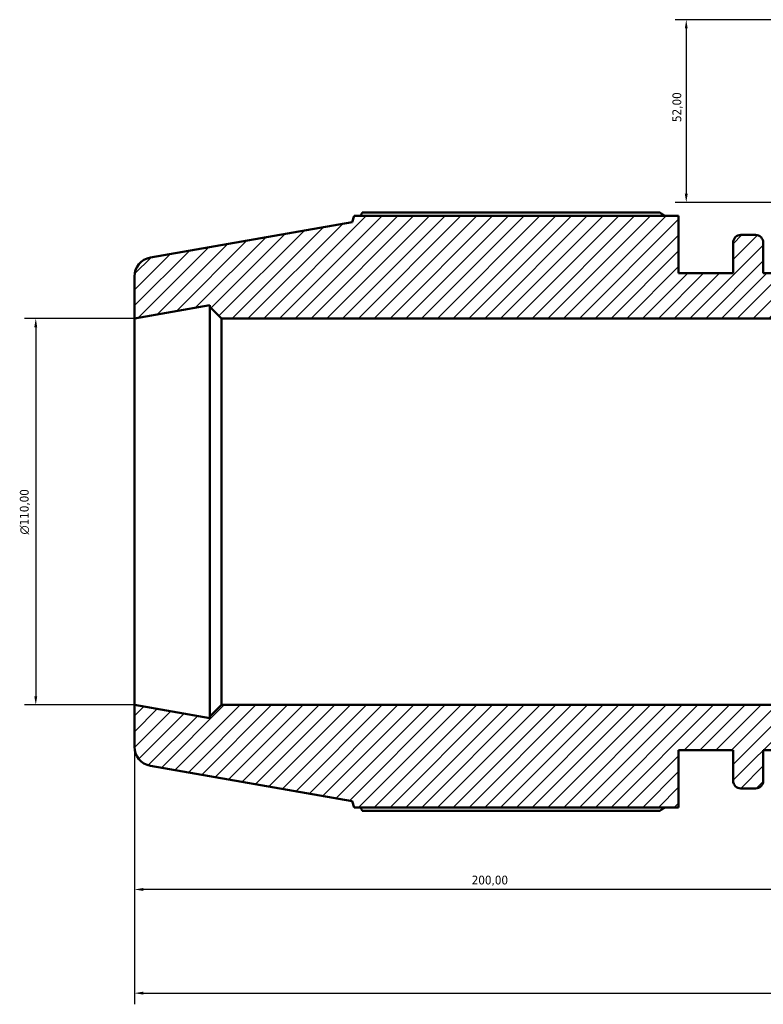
# Model space of a CAD drawing. Header units: millimetres. Extents: x -12 to 1398, y -216 to 1122.
# Tile 7 of 10: x 269 to 480, y 785 to 1065. Entities that reach past the tile are written whole.
import ezdxf

# ---------------------------------------------------------------- set-up
doc = ezdxf.new("R2010")
doc.units = ezdxf.units.MM
for name, color, linetype, lineweight in [('Dimension (ISO)', 7, 'Continuous', 25), ('Hatch (ISO)', 7, 'Continuous', 18), ('Visible (ISO)', 7, 'Continuous', 50)]:
    doc.layers.add(name, color=color, linetype=linetype, lineweight=lineweight)
doc.styles.add('Note Text (ISO)', font='tahoma.ttf')
doc.dimstyles.new('Default (ISO)', dxfattribs={"dimtxt": 2.5, "dimasz": 2.5, "dimexe": 3.175, "dimexo": 0, "dimgap": 0.762, "dimtad": 1, "dimrnd": 1e-08, "dimzin": 0, "dimtxsty": 'Note Text (ISO)', "dimcen": 0.09, "dimdle": 10, "dimclrd": 256, "dimclre": 256, "dimclrt": 232, "dimazin": 0, "dimtfac": 1.40208, "dimtmove": 0, "dimatfit": 3, "dimfxl": 1, "dimtolj": 1, "dimtzin": 0, "dimlwd": -1, "dimlwe": -1, "dimarcsym": 0})

# ---------------------------------------------------------------- blocks, each defined once
blk = doc.blocks.new('*D7')
at = {"layer": 'Defpoints', "color": 0, "transparency": 16777216}
for p in [(504.5, 1065.4), (458.5, 1013.4), (510.03, 1013.4)]:
    blk.add_point(p, dxfattribs=at)
at = {"layer": 'Dimension (ISO)', "transparency": 16777216}
for p, q in [((504.5, 1065.4), (455.32, 1065.4)), ((458.5, 1062.9), (458.5, 1015.9)), ((510.03, 1013.4), (455.32, 1013.4))]:
    blk.add_line(p, q, dxfattribs=at)
for points in [[(458.08, 1062.9), (458.91, 1062.9), (458.5, 1065.4)], [(458.08, 1015.9), (458.91, 1015.9), (458.5, 1013.4)]]:
    blk.add_solid(points, dxfattribs=at)
at = {"layer": 'Dimension (ISO)', "color": 232, "true_color": 0xca0064, "transparency": 16777216, "insert": (454.56, 1036.3), "char_height": 2.5, "attachment_point": 1, "rotation": 90, "style": 'Note Text (ISO)'}
blk.add_mtext('\\A1;52,00', dxfattribs=at)
blk = doc.blocks.new('*D11')
at = {"layer": 'Defpoints', "color": 0, "transparency": 16777216}
for p in [(501.53, 875.9), (301.53, 870.4), (301.53, 817.9)]:
    blk.add_point(p, dxfattribs=at)
at = {"layer": 'Dimension (ISO)', "transparency": 16777216}
for p, q in [((501.53, 875.9), (501.53, 814.73)), ((301.53, 870.4), (301.53, 814.73)), ((499.03, 817.9), (304.03, 817.9))]:
    blk.add_line(p, q, dxfattribs=at)
for points in [[(304.03, 818.32), (304.03, 817.49), (301.53, 817.9)], [(499.03, 818.32), (499.03, 817.49), (501.53, 817.9)]]:
    blk.add_solid(points, dxfattribs=at)
at = {"layer": 'Dimension (ISO)', "color": 232, "true_color": 0xca0064, "transparency": 16777216, "insert": (397.48, 821.84), "char_height": 2.5, "attachment_point": 1, "style": 'Note Text (ISO)'}
blk.add_mtext('\\A1;200,00', dxfattribs=at)
blk = doc.blocks.new('*D12')
at = {"layer": 'Defpoints', "color": 0, "transparency": 16777216}
for p in [(301.53, 870.4), (817.53, 870.4), (817.53, 788.4)]:
    blk.add_point(p, dxfattribs=at)
at = {"layer": 'Dimension (ISO)', "transparency": 16777216}
for p, q in [((301.53, 870.4), (301.53, 785.23)), ((817.53, 870.4), (817.53, 785.23)), ((304.03, 788.4), (815.03, 788.4))]:
    blk.add_line(p, q, dxfattribs=at)
for points in [[(304.03, 788.82), (304.03, 787.99), (301.53, 788.4)], [(815.03, 788.82), (815.03, 787.99), (817.53, 788.4)]]:
    blk.add_solid(points, dxfattribs=at)
at = {"layer": 'Dimension (ISO)', "color": 232, "true_color": 0xca0064, "transparency": 16777216, "insert": (551.99, 792.34), "char_height": 2.5, "attachment_point": 1, "style": 'Note Text (ISO)'}
blk.add_mtext('\\A1;516,00', dxfattribs=at)
blk = doc.blocks.new('*D13')
at = {"layer": 'Defpoints', "color": 0, "transparency": 16777216}
for p in [(301.53, 980.4), (273.48, 870.4), (301.53, 870.4)]:
    blk.add_point(p, dxfattribs=at)
at = {"layer": 'Dimension (ISO)', "transparency": 16777216}
for p, q in [((301.53, 980.4), (270.3, 980.4)), ((273.48, 977.9), (273.48, 872.9)), ((301.53, 870.4), (270.3, 870.4))]:
    blk.add_line(p, q, dxfattribs=at)
for points in [[(273.06, 977.9), (273.89, 977.9), (273.48, 980.4)], [(273.06, 872.9), (273.89, 872.9), (273.48, 870.4)]]:
    blk.add_solid(points, dxfattribs=at)
at = {"layer": 'Dimension (ISO)', "color": 232, "true_color": 0xca0064, "transparency": 16777216, "insert": (268.95, 918.91), "char_height": 2.5, "attachment_point": 1, "rotation": 90, "style": 'Note Text (ISO)'}
blk.add_mtext('\\A1;\\fAIGDT|b0|i0;\\H2.5000;\\ln\\fTahoma|b0|i0;\\H2.5000;110,00', dxfattribs=at)

msp = doc.modelspace()

# ---------------------------------------------------------------- hatches: boundary and pattern name
at = {"layer": 'Hatch (ISO)'}
h = msp.add_hatch(dxfattribs=at)
h.set_pattern_fill('ANSI31', color=256, scale=25.4, style=0)
h.set_pattern_definition([(45, (0, 0), (-2.245064, 2.245064), [])])
edge = h.paths.add_edge_path()
edge.add_ellipse((812.031, 858.519), major_axis=(0.955, -5.416), ratio=1, start_angle=0, end_angle=80)
edge.add_line((817.531, 858.519), (817.531, 870.404))
edge.add_line((817.531, 870.404), (796.031, 866.613))
edge.add_line((796.031, 866.613), (796.031, 867.104))
edge.add_line((796.031, 867.104), (792.731, 870.404))
edge.add_line((792.731, 870.404), (617.531, 870.404))
edge.add_line((617.531, 870.404), (617.531, 875.904))
edge.add_line((617.531, 875.904), (501.531, 875.904))
edge.add_line((501.531, 875.904), (501.531, 870.404))
edge.add_line((501.531, 870.404), (326.331, 870.404))
edge.add_line((326.331, 870.404), (323.031, 867.104))
edge.add_line((323.031, 867.104), (323.031, 866.613))
edge.add_line((323.031, 866.613), (301.531, 870.404))
edge.add_line((301.531, 870.404), (301.531, 858.519))
edge.add_ellipse((307.031, 858.519), major_axis=(-5.5, 0), ratio=1, start_angle=0, end_angle=80)
edge.add_line((306.076, 853.103), (363.451, 842.986))
edge.add_line((363.451, 842.986), (364.087, 841.239))
edge.add_line((364.087, 841.239), (456.331, 841.239))
edge.add_line((456.331, 841.239), (456.331, 857.529))
edge.add_line((456.331, 857.529), (471.811, 857.529))
edge.add_line((471.811, 857.529), (471.811, 848.869))
edge.add_ellipse((474.011, 848.869), major_axis=(-2.2, 0), ratio=1, start_angle=0, end_angle=90)
edge.add_line((474.011, 846.669), (478.211, 846.669))
edge.add_ellipse((478.211, 848.869), major_axis=(0, -2.2), ratio=1, start_angle=0, end_angle=90)
edge.add_line((480.411, 848.869), (480.411, 857.529))
edge.add_line((480.411, 857.529), (638.651, 857.529))
edge.add_line((638.651, 857.529), (638.651, 848.869))
edge.add_ellipse((640.851, 848.869), major_axis=(-2.2, 0), ratio=1, start_angle=0, end_angle=90)
edge.add_line((640.851, 846.669), (645.051, 846.669))
edge.add_ellipse((645.051, 848.869), major_axis=(0, -2.2), ratio=1, start_angle=0, end_angle=90)
edge.add_line((647.251, 848.869), (647.251, 857.529))
edge.add_line((647.251, 857.529), (662.731, 857.529))
edge.add_line((662.731, 857.529), (662.731, 841.239))
edge.add_line((662.731, 841.239), (754.975, 841.239))
edge.add_line((754.975, 841.239), (755.611, 842.986))
edge.add_line((755.611, 842.986), (812.986, 853.103))
edge = h.paths.add_edge_path()
edge.add_line((628.326, 1062.102), (625.024, 1065.404))
edge.add_line((625.024, 1065.404), (614.567, 1065.404))
edge.add_line((614.567, 1065.404), (614.567, 1013.404))
edge.add_line((614.567, 1013.404), (609.031, 1013.404))
edge.add_line((609.031, 1013.404), (609.031, 974.904))
edge.add_line((609.031, 974.904), (617.531, 974.904))
edge.add_line((617.531, 974.904), (617.531, 980.404))
edge.add_line((617.531, 980.404), (792.731, 980.404))
edge.add_line((792.731, 980.404), (796.031, 983.704))
edge.add_line((796.031, 983.704), (796.031, 984.195))
edge.add_line((796.031, 984.195), (817.531, 980.404))
edge.add_line((817.531, 980.404), (817.531, 992.289))
edge.add_ellipse((812.031, 992.289), major_axis=(5.5, 0), ratio=1, start_angle=0, end_angle=80)
edge.add_line((812.986, 997.705), (755.611, 1007.822))
edge.add_line((755.611, 1007.822), (754.975, 1009.569))
edge.add_line((754.975, 1009.569), (662.731, 1009.569))
edge.add_line((662.731, 1009.569), (662.731, 993.279))
edge.add_line((662.731, 993.279), (647.251, 993.279))
edge.add_line((647.251, 993.279), (647.251, 1001.939))
edge.add_ellipse((645.051, 1001.939), major_axis=(2.2, 0), ratio=1, start_angle=0, end_angle=90)
edge.add_line((645.051, 1004.139), (640.851, 1004.139))
edge.add_ellipse((640.851, 1001.939), major_axis=(0, 2.2), ratio=1, start_angle=0, end_angle=90)
edge.add_line((638.651, 1001.939), (638.651, 993.279))
edge.add_line((638.651, 993.279), (622.823, 993.279))
edge.add_line((622.823, 993.279), (622.823, 1007.9))
edge.add_line((622.823, 1007.9), (628.326, 1013.404))
edge.add_line((628.326, 1013.404), (628.326, 1049.804))
edge.add_line((628.326, 1049.804), (628.026, 1049.804))
edge.add_line((628.026, 1049.804), (628.326, 1050.104))
edge.add_line((628.326, 1050.104), (628.326, 1062.102))
edge = h.paths.add_edge_path()
edge.add_line((494.038, 1065.404), (490.736, 1062.102))
edge.add_line((490.736, 1062.102), (490.736, 1050.104))
edge.add_line((490.736, 1050.104), (491.036, 1049.804))
edge.add_line((491.036, 1049.804), (490.736, 1049.804))
edge.add_line((490.736, 1049.804), (490.736, 1013.404))
edge.add_line((490.736, 1013.404), (496.24, 1007.9))
edge.add_line((496.24, 1007.9), (496.24, 993.279))
edge.add_line((496.24, 993.279), (480.411, 993.279))
edge.add_line((480.411, 993.279), (480.411, 1001.939))
edge.add_ellipse((478.211, 1001.939), major_axis=(2.2, 0), ratio=1, start_angle=0, end_angle=90)
edge.add_line((478.211, 1004.139), (474.011, 1004.139))
edge.add_ellipse((474.011, 1001.939), major_axis=(0, 2.2), ratio=1, start_angle=0, end_angle=90)
edge.add_line((471.811, 1001.939), (471.811, 993.279))
edge.add_line((471.811, 993.279), (456.331, 993.279))
edge.add_line((456.331, 993.279), (456.331, 1009.569))
edge.add_line((456.331, 1009.569), (364.087, 1009.569))
edge.add_line((364.087, 1009.569), (363.451, 1007.822))
edge.add_line((363.451, 1007.822), (306.076, 997.705))
edge.add_ellipse((307.031, 992.289), major_axis=(-0.955, 5.416), ratio=1, start_angle=0, end_angle=80)
edge.add_line((301.531, 992.289), (301.531, 980.404))
edge.add_line((301.531, 980.404), (323.031, 984.195))
edge.add_line((323.031, 984.195), (323.031, 983.704))
edge.add_line((323.031, 983.704), (326.331, 980.404))
edge.add_line((326.331, 980.404), (501.531, 980.404))
edge.add_line((501.531, 980.404), (501.531, 974.904))
edge.add_line((501.531, 974.904), (510.031, 974.904))
edge.add_line((510.031, 974.904), (510.031, 1013.404))
edge.add_line((510.031, 1013.404), (504.495, 1013.404))
edge.add_line((504.495, 1013.404), (504.495, 1065.404))
edge.add_line((504.495, 1065.404), (494.038, 1065.404))

# ---------------------------------------------------------------- linework, layer by layer
at = {"layer": 'Visible (ISO)'}
for p, q in [((364.087, 1009.569), (363.451, 1007.822)), ((456.331, 1009.569), (364.087, 1009.569)), ((450.901, 1010.558), (366.393, 1010.558)), ((456.331, 993.279), (456.331, 1009.569)), ((363.451, 1007.822), (306.076, 997.705)), ((478.211, 1004.139), (474.011, 1004.139)), ((471.811, 1001.939), (471.811, 993.279)), ((480.411, 993.279), (480.411, 1001.939)), ((301.531, 992.289), (301.531, 980.404)), ((471.811, 993.279), (456.331, 993.279)), ((496.24, 993.279), (480.411, 993.279)), ((301.531, 980.404), (323.031, 984.195)), ((323.031, 984.195), (323.031, 983.704)), ((323.031, 983.704), (326.331, 980.404)), ((323.031, 983.704), (323.031, 867.104)), ((301.531, 870.404), (301.531, 980.404)), ((326.331, 980.404), (501.531, 980.404)), ((326.331, 870.404), (326.331, 980.404)), ((323.031, 866.613), (301.531, 870.404)), ((301.531, 870.404), (301.531, 858.519)), ((326.331, 870.404), (323.031, 867.104)), ((501.531, 870.404), (326.331, 870.404)), ((323.031, 867.104), (323.031, 866.613)), ((456.331, 841.239), (456.331, 857.529)), ((456.331, 857.529), (471.811, 857.529)), ((471.811, 857.529), (471.811, 848.869)), ((480.411, 848.869), (480.411, 857.529)), ((480.411, 857.529), (638.651, 857.529)), ((306.076, 853.103), (363.451, 842.986)), ((474.011, 846.669), (478.211, 846.669)), ((363.451, 842.986), (364.087, 841.239)), ((364.087, 841.239), (456.331, 841.239)), ((366.393, 840.25), (450.901, 840.25))]:
    msp.add_line(p, q, dxfattribs=at)
for centre, radius, start, end in [((474.011, 1001.939), 2.2, 90, 180), ((478.211, 1001.939), 2.2, 0, 90), ((307.031, 992.289), 5.5, 100, 180), ((307.031, 858.519), 5.5, 180, 260), ((474.011, 848.869), 2.2, 180, 270), ((478.211, 848.869), 2.2, 270, 0)]:
    msp.add_arc(centre, radius, start, end, dxfattribs=at)
for points, weights in [([(366.393, 1010.558), (366.101, 1010.059), (365.819, 1009.569)], [1, 1.00041005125, 1.00067199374]), ([(450.901, 1010.558), (451.703, 1010.059), (452.479, 1009.569)], [1.01701891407, 1.01489959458, 1.01263464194]), ([(365.819, 841.239), (366.101, 840.749), (366.393, 840.25)], [1.00067199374, 1.00041005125, 1]), ([(452.479, 841.239), (451.703, 840.749), (450.901, 840.25)], [1.01263464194, 1.01489959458, 1.01701891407])]:
    msp.add_rational_spline(points, weights, degree=2, dxfattribs=at)

# ---------------------------------------------------------------- dimensions: what is measured, and where the dimension line sits
at = {"layer": 'Dimension (ISO)'}
for base, p1, p2, angle, picture, middle in [((458.495, 1013.404), (504.495, 1065.404), (510.031, 1013.404), 270, '*D7', (458.495, 1040.404)), ((817.531, 788.404), (301.531, 870.404), (817.531, 870.404), 180, '*D12', (557.031, 788.404))]:
    dim = msp.add_linear_dim(base=base, p1=p1, p2=p2, angle=angle, dimstyle='Default (ISO)', override={"dimdec": 2, "dimtp": 0, "dimtm": 0, "dimtdec": 2, "dimtofl": 0, "dimatfit": 1}, dxfattribs=at)
    dim.commit()
    dim.dimension.update_dxf_attribs({"geometry": picture, "text_midpoint": middle, "dimtype": 160})
dim = msp.add_linear_dim(base=(273.475, 870.404), p1=(301.531, 980.404), p2=(301.531, 870.404), angle=90, text='\\fAIGDT|b0|i0;\\H2.5000;\\ln\\fTahoma|b0|i0;\\H2.5000;<>', dimstyle='Default (ISO)', override={"dimdec": 2, "dimtp": 0, "dimtm": 0, "dimtdec": 2, "dimtofl": 0, "dimatfit": 1}, dxfattribs=at)
dim.commit()
dim.dimension.update_dxf_attribs({"geometry": '*D13', "text_midpoint": (273.475, 925.404), "dimtype": 160})
dim = msp.add_linear_dim(base=(301.531, 817.904), p1=(501.531, 875.904), p2=(301.531, 870.404), dimstyle='Default (ISO)', override={"dimdec": 2, "dimtp": 0, "dimtm": 0, "dimtdec": 2, "dimtofl": 0, "dimatfit": 1}, dxfattribs=at)
dim.commit()
dim.dimension.update_dxf_attribs({"geometry": '*D11', "text_midpoint": (402.531, 817.904), "dimtype": 160})

doc.saveas('drawing.dxf')
